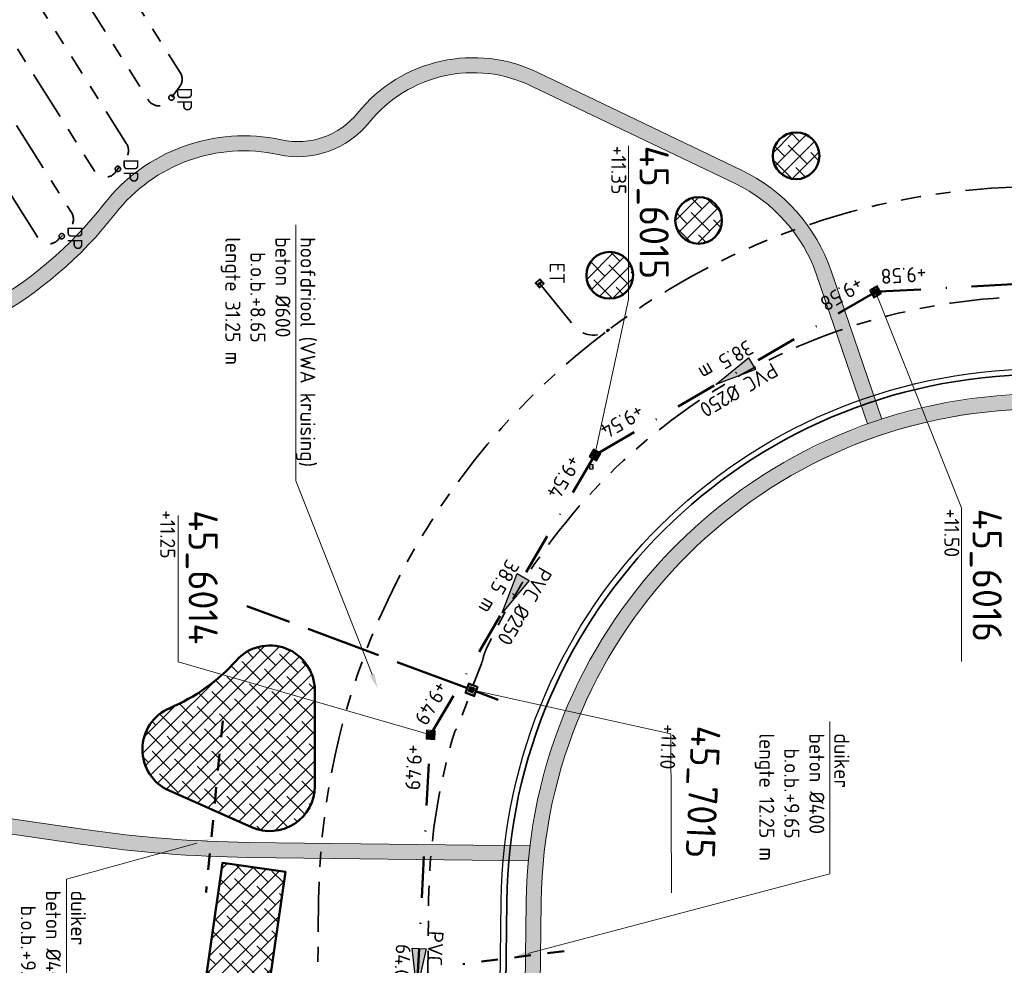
# Model space of a CAD drawing. Header units: metres. Extents: x 232508 to 233531, y 553160 to 554395.
# Tile 20 of 24: x 233249 to 233367, y 554151 to 554264. Entities that reach past the tile are written whole.
import ezdxf
from ezdxf import colors
from ezdxf.entities.mleader import LeaderData, LeaderLine
from ezdxf.enums import TextEntityAlignment as Align
from ezdxf.lldxf.tags import DXFTag
from ezdxf.math import Vec2, Vec3

# ---------------------------------------------------------------- set-up
doc = ezdxf.new("R2010")
doc.units = ezdxf.units.M
for name, pattern in [('NLCS-HIDDEN', [4, 2, -2]), ('RI-DRAINAGE', [19.2, 6, -1.8, 1.8, -1.8, 2.4, -1.8, 1.8, -1.8]), ('RI-HWA_BETON', [11.4, 9, -2.4]), ('RI-VWA_PVC', [11, 5, -3, 0, -3])]:
    doc.linetypes.add(name, pattern=pattern)
doc.layers.get('Defpoints').update_dxf_attribs({"color": 241})
for name, color, linetype, lineweight in [('N-WE-GW-GROND_TEELAARDE-A', 24, 'Continuous', 13), ('N-WE-GW-GRONDWERKLIJN-G', 90, 'Continuous', 50), ('N-WE-KL-ET_LS_VOEDINGSKABEL-G', 190, 'KL-LS-N', 25), ('N-WE-KL-TRACE-A', 253, 'Continuous', 35), ('N-WE-KL-TRACE-G', 7, 'Continuous', 18), ('N-WE-RI-DRAINAGE_DRAIN_PP_125-G', 104, 'RI-DRAINAGE', 35), ('N-WE-RI-DRAINAGE_DRAIN_PP_65-G', 64, 'RI-DRAINAGE', 35), ('N-WE-RI-DRAINAGE_DRAIN_PP_80-G', 82, 'RI-DRAINAGE', 35), ('N-WE-RI-DRAINAGE_LOZINGSPUNT_ET-S', 90, 'Continuous', 35), ('N-WE-RI-DRAINAGE_LOZINGSPUNT_ET-T25', 90, 'Continuous', 25), ('N-WE-RI-DRAINAGE_T-STUK-S', 90, 'Continuous', 35), ('N-WE-RI-HWA_RIOOLPUT_PUTKOP-S', 7, 'Continuous', 18), ('N-WE-RI-VWA_RIOOLPUT_PUTKOP-S', 7, 'Continuous', 18), ('X-XX-AL-REFERENTIE_X_000030163659-G', 7, 'Continuous', 18)]:
    doc.layers.add(name, color=color, linetype=linetype, lineweight=lineweight)
for name, color, linetype, lineweight, true_color in [('N-WE-RI-HWA_PUTNUMMER-S', 150, 'Continuous', 25, 0x007fff), ('N-WE-RI-HWA_RIOOLPUT_INSPECTIEPUT-S', 150, 'Continuous', 25, 0x007fff), ('N-WE-RI-HWA_TRANSPORTLEIDING_BETON_600-G', 150, 'RI-HWA_BETON', 50, 0x007fff), ('N-WE-RI-PERSLEIDING_200-G', 7, 'RI-PERS', 35, 0x5c0fc7), ('N-WE-RI-VWA_PUTNUMMER-S', 20, 'Continuous', 35, 0xff3f00), ('N-WE-RI-VWA_RIOOLPUT-S', 20, 'Continuous', 25, 0xff3f00), ('N-WE-RI-VWA_STROOMRICHTING--S', 20, 'Continuous', 25, 0xff3f00), ('N-WE-RI-VWA_TRANSPORTLEIDING_PVC_250-G', 20, 'RI-VWA_PVC', 50, 0xff3f00), ('N-WE-RI-WH-DUIKER-T', 150, 'Continuous', 13, 0x007fff), ('N-WE-RI-WH-DUIKER_BETON_400-G', 150, 'NLCS-HIDDEN', 50, 0x007fff)]:
    doc.layers.add(name, color=color, linetype=linetype, lineweight=lineweight, true_color=true_color)
doc.styles.add('NLCS-ISO', font='NLCS-ISO.ttf')
doc.styles.add('NLCS-ISO-ANNOTATIEF-T18', font='NLCS-ISO.ttf', dxfattribs={"height": 1.8})
doc.styles.add('NLCS-ISO-ANNOTATIVE-T25', font='NLCS-ISO.ttf', dxfattribs={"height": 2.5})
doc.styles.get("Standard").update_dxf_attribs({"font": 'arial.ttf'})
doc.styles.add('T18', font='NLCS-ISO.ttf', dxfattribs={"height": 1.8})
doc.styles.add('T25', font='NLCS-ISO.ttf', dxfattribs={"height": 2.5})
tags = doc.linetypes.add('KL-LS-N', pattern='A,4,-1,[103,NLCS.shx,S=0.75,R=0,X=0,Y=0],-1,4,-1,["L",Standard,S=1,R=0,X=0,Y=-0.5],-2', length=13).pattern_tags.tags
tags[18] = DXFTag(74, 10)
tags = doc.linetypes.add('RI-PERS', pattern='A,7,-2,["P",Standard,S=1.8,R=0,X=-0.5,Y=-0.9],-2,7,-2,[102,NLCS.shx,S=1,R=180,X=0,Y=0],-2', length=22).pattern_tags.tags
tags[6] = DXFTag(74, 10)

# ---------------------------------------------------------------- blocks, each defined once
blk = doc.blocks.new('*U13')
at = {"ltscale": 0.1}
blk.add_hatch(color=256, dxfattribs=at).paths.add_polyline_path([(2.5, 0), (-2.5, -0.83), (-2.5, 0.83)])
at = {"ltscale": 0.1, "flags": 128}
blk.add_lwpolyline([(2.5, 0), (-2.5, -0.83), (-2.5, 0.83)], close=True, dxfattribs=at)
at = {"ltscale": 0.1, "style": 'NLCS-ISO'}
for tag, p in [('MAT', (-0.5, 0.5)), ('BOBL', (-21.4, -3.24))]:
    blk.add_attdef(tag, text='', height=1.8, dxfattribs=at).set_placement(p, align=Align.BOTTOM_RIGHT)
for tag, p in [('DIA', (0.5, 0.5)), ('BOBR', (29.77, -3.24))]:
    blk.add_attdef(tag, text='', height=1.8, dxfattribs=at).set_placement(p, align=Align.BOTTOM_LEFT)
blk.add_attdef('JVA', text='', height=1.8, dxfattribs=at).set_placement((0, -1), align=Align.TOP_CENTER)
at = {"ltscale": 0.1, "style": 'NLCS-ISO', "flags": 1}
blk.add_attdef('PUTNR-L', text='', height=1.8, dxfattribs=at).set_placement((-0.82, -5.89), align=Align.BOTTOM_RIGHT)
blk.add_attdef('PUTNR-L', text='', height=1.8, dxfattribs=at).set_placement((1.95, -5.77), align=Align.BOTTOM_LEFT)
blk = doc.blocks.new('*U9')
at = {"ltscale": 0.1}
blk.add_hatch(color=256, dxfattribs=at).paths.add_polyline_path([(2.5, 0), (-2.5, -0.83), (-2.5, 0.83)])
at = {"ltscale": 0.1, "flags": 128}
blk.add_lwpolyline([(2.5, 0), (-2.5, -0.83), (-2.5, 0.83)], close=True, dxfattribs=at)
at = {"ltscale": 0.1, "style": 'NLCS-ISO'}
for tag, p in [('MAT', (-0.5, 0.5)), ('BOBL', (-12.59, -3.24))]:
    blk.add_attdef(tag, text='', height=1.8, dxfattribs=at).set_placement(p, align=Align.BOTTOM_RIGHT)
for tag, p in [('DIA', (0.5, 0.5)), ('BOBR', (13.4, -3.24))]:
    blk.add_attdef(tag, text='', height=1.8, dxfattribs=at).set_placement(p, align=Align.BOTTOM_LEFT)
blk.add_attdef('JVA', text='', height=1.8, dxfattribs=at).set_placement((0, -1), align=Align.TOP_CENTER)
at = {"ltscale": 0.1, "style": 'NLCS-ISO', "flags": 1}
blk.add_attdef('PUTNR-L', text='', height=1.8, dxfattribs=at).set_placement((-0.82, -5.89), align=Align.BOTTOM_RIGHT)
blk.add_attdef('PUTNR-L', text='', height=1.8, dxfattribs=at).set_placement((1.95, -5.77), align=Align.BOTTOM_LEFT)
blk = doc.blocks.new('*U10')
at = {"ltscale": 0.1}
blk.add_hatch(color=256, dxfattribs=at).paths.add_polyline_path([(2.5, 0), (-2.5, -0.83), (-2.5, 0.83)])
at = {"ltscale": 0.1, "flags": 128}
blk.add_lwpolyline([(2.5, 0), (-2.5, -0.83), (-2.5, 0.83)], close=True, dxfattribs=at)
at = {"ltscale": 0.1, "style": 'NLCS-ISO'}
for tag, p in [('MAT', (-0.5, 0.5)), ('BOBL', (-13.29, -3.24))]:
    blk.add_attdef(tag, text='', height=1.8, dxfattribs=at).set_placement(p, align=Align.BOTTOM_RIGHT)
for tag, p in [('DIA', (0.5, 0.5)), ('BOBR', (11.67, -3.24))]:
    blk.add_attdef(tag, text='', height=1.8, dxfattribs=at).set_placement(p, align=Align.BOTTOM_LEFT)
blk.add_attdef('JVA', text='', height=1.8, dxfattribs=at).set_placement((0, -1), align=Align.TOP_CENTER)
at = {"ltscale": 0.1, "style": 'NLCS-ISO', "flags": 1}
blk.add_attdef('PUTNR-L', text='', height=1.8, dxfattribs=at).set_placement((-0.82, -5.89), align=Align.BOTTOM_RIGHT)
blk.add_attdef('PUTNR-L', text='', height=1.8, dxfattribs=at).set_placement((1.95, -5.77), align=Align.BOTTOM_LEFT)
blk = doc.blocks.new('*U118')
at = {"layer": 'Defpoints'}
blk.add_lwpolyline([(-0.24, -0.24), (0.21, -0.24), (0.21, 0.21), (-0.24, 0.21)], close=True, dxfattribs=at)
at = {"color": 0, "linetype": 'ByBlock', "lineweight": -2}
for tag, p, height, style in [('PUNTNUMMER', (0.85, 1.24), 2.5, 'T25'), ('AFMETINGEN', (0.85, -1.26), 1.8, 'T18'), ('PUTDEKSELHOOGTE', (0.85, -3.76), 1.8, 'T18'), ('BIJZONDERHEDEN', (0.85, -6.26), 1.8, 'T18')]:
    blk.add_attdef(tag, p, '', height=height, dxfattribs=dict(at, style=style))
at = {"layer": 'Defpoints', "style": 'NLCS-ISO'}
blk.add_text('r', height=0.3, dxfattribs=at).set_placement((-0.01, 0.04), align=Align.MIDDLE_CENTER)
blk = doc.blocks.new('*U80')
blk.add_wipeout([(-0.31, -0.31), (0.3, -0.31), (0.3, 0.3), (-0.31, 0.3)])
at = {"lineweight": 5}
h = blk.add_hatch(dxfattribs=at)
h.set_pattern_fill('ANGLE', color=8, scale=0.0075, style=0)
h.set_pattern_definition([(0, (0, 0), (0, 0.0523875), [0.0381, -0.0142875]), (90, (0, 0), (-0.0523875, 3e-18), [0.0381, -0.0142875])])
h.paths.add_polyline_path([(-0.31, -0.31), (0.3, -0.31), (0.3, 0.3), (-0.31, 0.3)])
at = {"lineweight": 13}
blk.add_lwpolyline([(-0.31, -0.31), (0.3, -0.31), (0.3, 0.3), (-0.31, 0.3)], close=True, dxfattribs=at)
blk.add_circle((0, 0), 0.285, dxfattribs=at)
blk = doc.blocks.new('*U51')
for points in [[(-0.62, -0.62), (0.62, -0.62), (0.62, 0.62), (-0.62, 0.62)], [(-0.5, -0.5), (0.5, -0.5), (0.5, 0.5), (-0.5, 0.5)]]:
    blk.add_lwpolyline(points, close=True)
blk = doc.blocks.new('Eidbuis Taludbescherming')
for points in [[(-0.19, -0.38), (0.19, -0.38), (0.19, 0), (-0.19, 0)], [(-0.13, -0.36), (0.13, -0.36), (0.13, 0), (-0.13, 0)]]:
    blk.add_lwpolyline(points, close=True)
blk.add_circle((0, -0.19), 0.055)
blk = doc.blocks.new('*U68')
for points in [[(-0.36, -0.64), (0.64, -0.36), (0.36, 0.64), (-0.64, 0.36)], [(-0.28, -0.49), (0.49, -0.28), (0.28, 0.49), (-0.49, 0.28)]]:
    blk.add_lwpolyline(points, close=True)
blk = doc.blocks.new('*U69')
for points in [[(-0.61, -0.4), (0.4, -0.61), (0.61, 0.4), (-0.4, 0.61)], [(-0.47, -0.31), (0.31, -0.47), (0.47, 0.31), (-0.31, 0.47)]]:
    blk.add_lwpolyline(points, close=True)
blk = doc.blocks.new('*U70')
for points in [[(-0.73, -0.05), (0.05, -0.73), (0.73, 0.05), (-0.05, 0.73)], [(-0.56, -0.04), (0.04, -0.56), (0.56, 0.04), (-0.04, 0.56)]]:
    blk.add_lwpolyline(points, close=True)
blk = doc.blocks.new('*U92')
blk.add_wipeout([(0.3, 0.31), (-0.31, 0.3), (-0.3, -0.31), (0.31, -0.3)])
at = {"lineweight": 5}
h = blk.add_hatch(dxfattribs=at)
h.set_pattern_fill('ANGLE', color=8, scale=0.0075, angle=-178.3664, style=0)
h.set_pattern_definition([(181.634, (0, 0), (0.0014935, -0.052366), [0.0381, -0.0142875]), (271.634, (0, 0), (0.052366, 0.0014935), [0.0381, -0.0142875])])
h.paths.add_polyline_path([(0.3, 0.31), (-0.31, 0.3), (-0.3, -0.31), (0.31, -0.3)])
at = {"lineweight": 13}
blk.add_lwpolyline([(0.3, 0.31), (-0.31, 0.3), (-0.3, -0.31), (0.31, -0.3)], close=True, dxfattribs=at)
blk.add_circle((0, 0), 0.285, dxfattribs=at)
blk = doc.blocks.new('*U101')
at = {"ltscale": 0.1}
blk.add_hatch(color=256, dxfattribs=at).paths.add_polyline_path([(2.5, 0), (-2.5, -0.83), (-2.5, 0.83)])
at = {"ltscale": 0.1, "flags": 128}
blk.add_lwpolyline([(2.5, 0), (-2.5, -0.83), (-2.5, 0.83)], close=True, dxfattribs=at)
at = {"ltscale": 0.1, "style": 'NLCS-ISO'}
for tag, p in [('BOBL', (-19.78, 0)), ('MAT', (-0.5, 0.5))]:
    blk.add_attdef(tag, text='', height=1.8, dxfattribs=at).set_placement(p, align=Align.BOTTOM_RIGHT)
for tag, p in [('DIA', (0.5, 0.5)), ('BOBR', (21.96, -3.24))]:
    blk.add_attdef(tag, text='', height=1.8, dxfattribs=at).set_placement(p, align=Align.BOTTOM_LEFT)
blk.add_attdef('JVA', text='', height=1.8, dxfattribs=at).set_placement((0, -1), align=Align.TOP_CENTER)
at = {"ltscale": 0.1, "style": 'NLCS-ISO', "flags": 1}
blk.add_attdef('PUTNR-L', text='', height=1.8, dxfattribs=at).set_placement((-0.82, -5.89), align=Align.BOTTOM_RIGHT)
blk.add_attdef('PUTNR-L', text='', height=1.8, dxfattribs=at).set_placement((1.95, -5.77), align=Align.BOTTOM_LEFT)
blk = doc.blocks.new('T-stuk')
at = {"flags": 128}
blk.add_lwpolyline([(-0.04, 0.12), (-0.04, -0.2), (0.04, -0.2), (0.04, -0.1), (0.08, -0.13), (0.13, -0.08), (0.04, 0.02), (0.04, 0.12)], close=True, dxfattribs=at)
blk = doc.blocks.new('Drainagedoorspuitput')
blk.add_circle((0, 0), 0.315)

msp = doc.modelspace()

# ---------------------------------------------------------------- hatches: boundary and pattern name
at = {"layer": 'N-WE-GW-GROND_TEELAARDE-A'}
h = msp.add_hatch(dxfattribs=at)
h.set_pattern_fill('ANSI38', color=256, scale=0.4)
edge = h.paths.add_edge_path()
edge.add_arc((233341.66, 554248), 2.8, 0, 360)
h = msp.add_hatch(dxfattribs=at)
h.set_pattern_fill('ANSI38', color=256, scale=0.4)
edge = h.paths.add_edge_path()
edge.add_arc((233329.97, 554240.25), 2.8, 0, 360)
h = msp.add_hatch(dxfattribs=at)
h.set_pattern_fill('ANSI38', color=256, scale=0.4)
edge = h.paths.add_edge_path()
edge.add_arc((233319.3, 554233.66), 2.8, 0, 360)

# ---------------------------------------------------------------- linework, layer by layer
at = {"layer": 'N-WE-GW-GRONDWERKLIJN-G'}
for centre in [(233341.66, 554248, -12.56), (233329.97, 554240.25, -12.56), (233319.3, 554233.66)]:
    msp.add_circle(centre, 2.8, dxfattribs=at)
at = {"layer": 'N-WE-KL-ET_LS_VOEDINGSKABEL-G', "flags": 128}
msp.add_lwpolyline([(233254, 553766.21), (233257.19, 553776.79, -0.406202), (233264.51, 553780.84), (233284.49, 553775.41, 0.414789), (233288.17, 553777.52, 0.062873), (233302.47, 553880.31), (233305.24, 554100.12, -0.004697), (233305.59, 554115.91, 0.004697), (233305.94, 554132.05), (233306.28, 554158.53, -0.408028), (233370.42, 554222.41), (233385.65, 554222.54, 0.128877), (233391.62, 554224.16), (233403.19, 554230.81, 0.270742), (233403.89, 554232.04), (233403.77, 554245.52, -0.22947), (233408.11, 554254.66), (233414.66, 554259.93, 0.185461), (233420.22, 554269.48), (233422.3, 554283.46, 0.038405), (233423.04, 554293.78), (233422.95, 554309.67)], format="xyb", dxfattribs=at)
at = {"layer": 'N-WE-RI-DRAINAGE_DRAIN_PP_65-G', "flags": 128}
for points in [[(233238.38, 554285.26), (233236.61, 554285.95, 0.007263), (233235.22, 554286.46, 0.712087), (233233.45, 554284.25), (233257.52, 554246.13, 0.524896), (233259.99, 554246.03), (233261.27, 554247.74, 0.311564), (233261.34, 554249.44), (233239.1, 554284.66, 0.160705)], [(233254.04, 554279.18), (233250.91, 554280.4, 0.72309), (233249.1, 554278.2), (233263.95, 554254.68, 0.524896), (233266.42, 554254.58), (233267.7, 554256.29, 0.311564), (233267.77, 554257.99), (233254.77, 554278.58, 0.160705)]]:
    msp.add_lwpolyline(points, format="xyb", close=True, dxfattribs=at)
at = {"layer": 'N-WE-RI-PERSLEIDING_200-G', "ltscale": 0.75, "flags": 128}
msp.add_lwpolyline([(233254.64, 553766.02), (233257.65, 553775.96, -0.406202), (233264.97, 553780.02), (233284.96, 553774.58, 0.414308), (233288.65, 553776.68, 0.063285), (233303.14, 553880.3), (233305.92, 554100.11, -0.004697), (233306.26, 554115.88, 0.004697), (233306.62, 554132.04), (233306.95, 554158.52, -0.408028), (233370.42, 554221.73), (233385.36, 554221.86, 0.129004), (233392.21, 554223.72), (233403.49, 554230.2, 0.270742), (233404.49, 554231.95), (233404.39, 554244.07, -0.22947), (233409.61, 554255.1), (233415.65, 554259.95, 0.188621), (233420.72, 554268.8), (233422.89, 554283.38, 0.038405), (233423.64, 554293.78), (233423.55, 554309.67)], format="xyb", dxfattribs=at)
at = {"layer": 'N-WE-RI-VWA_TRANSPORTLEIDING_PVC_250-G'}
for p, q in [((233317.92, 554212.33), (233350.85, 554231.49)), ((233298.02, 554178.9), (233317.32, 554211.76)), ((233294.39, 554114.61), (233297.77, 554178.11))]:
    msp.add_line(p, q, dxfattribs=at)
at = {"layer": 'N-WE-RI-WH-DUIKER_BETON_400-G', "flags": 128}
msp.add_lwpolyline([(233272.88, 554180.22), (233270.87, 554159.61)], dxfattribs=at)

# ---------------------------------------------------------------- block references
at = {"layer": 'N-WE-RI-DRAINAGE_DRAIN_PP_125-G'}
for p in [(233266.72, 554254.98), (233260.29, 554246.43), (233253.56, 554238.35)]:
    msp.add_blockref('Drainagedoorspuitput', p, dxfattribs=at)
at = {"layer": 'N-WE-RI-DRAINAGE_LOZINGSPUNT_ET-S', "xscale": 1.999999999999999, "yscale": 1.999999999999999, "zscale": 1.999999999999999, "rotation": 223.1266129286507}
msp.add_blockref('Eidbuis Taludbescherming', (233311.16, 554232.41), dxfattribs=at)
at = {"layer": 'N-WE-RI-DRAINAGE_T-STUK-S', "xscale": -1, "rotation": 306.7249954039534}
msp.add_blockref('T-stuk', (233319.14, 554227.09), dxfattribs=at)
at = {"layer": 'N-WE-RI-HWA_RIOOLPUT_INSPECTIEPUT-S', "extrusion": (-0.00042839, -0.001149, 0.999999), "rotation": 249.5527915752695}
msp.add_blockref('*U51', (233302.69, 554183.45, -736.71), dxfattribs=at)
at = {"layer": 'N-WE-RI-VWA_PUTNUMMER-S'}
ref = msp.add_blockref('*U118', (233317.1, 554210.66), dxfattribs=dict(at, rotation=270))
ref.add_attrib('PUNTNUMMER', '45_6015', (233322.88, 554249.21), dxfattribs={"layer": '0', "color": 0, "linetype": 'ByBlock', "lineweight": -2, "height": 3.5, "rotation": 270, "style": 'NLCS-ISO'})
ref.add_attrib('PUTDEKSELHOOGTE', '+11.35', (233319.48, 554249.21), dxfattribs={"layer": '0', "color": 0, "linetype": 'ByBlock', "lineweight": -2, "height": 1.8, "rotation": 270, "style": 'NLCS-ISO'})
ref = msp.add_blockref('*U118', (233351.2, 554231.68), dxfattribs=dict(at, rotation=270))
ref.add_attrib('PUNTNUMMER', '45_6016', (233362.84, 554205.66), dxfattribs={"layer": '0', "color": 0, "linetype": 'ByBlock', "lineweight": -2, "height": 3.5, "rotation": 270, "style": 'NLCS-ISO'})
ref.add_attrib('PUTDEKSELHOOGTE', '+11.50', (233359.44, 554205.66), dxfattribs={"layer": '0', "color": 0, "linetype": 'ByBlock', "lineweight": -2, "height": 1.8, "rotation": 270, "style": 'NLCS-ISO'})
ref = msp.add_blockref('*U118', (233297.81, 554178.51), dxfattribs=dict(at, rotation=270))
ref.add_attrib('PUNTNUMMER', '45_6014', (233268.77, 554205.48), dxfattribs={"layer": '0', "color": 0, "linetype": 'ByBlock', "lineweight": -2, "height": 3.5, "rotation": 270, "style": 'NLCS-ISO'})
ref.add_attrib('PUTDEKSELHOOGTE', '+11.25', (233265.37, 554205.48), dxfattribs={"layer": '0', "color": 0, "linetype": 'ByBlock', "lineweight": -2, "height": 1.8, "rotation": 270, "style": 'NLCS-ISO'})
at = {"layer": 'N-WE-RI-VWA_STROOMRICHTING--S'}
for name, p, rotation, values in [('*U10', (233334.2, 554221.8), 210.1870915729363, {'MAT': 'PVC', 'DIA': '%%C250', 'BOBL': '+9.58', 'BOBR': '+9.54', 'JVA': '38.5 m'}), ('*U9', (233307.65, 554195.31), 239.5807534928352, {'MAT': 'PVC', 'DIA': '%%C250', 'BOBL': '+9.54', 'BOBR': '+9.49', 'JVA': '38.5 m'}), ('*U13', (233296.3, 554150.4), 266.9488399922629, {'MAT': 'PVC', 'DIA': '%%C250', 'BOBL': '+9.49', 'BOBR': '+9.40', 'JVA': '64.0m'})]:
    msp.add_blockref(name, p, dxfattribs=dict(at, rotation=rotation)).add_auto_attribs(values)

# ---------------------------------------------------------------- texts
at = {"layer": 'N-WE-RI-DRAINAGE_LOZINGSPUNT_ET-T25', "style": 'NLCS-ISO-ANNOTATIVE-T25'}
for s, p in [('DP', (233266.85, 554254.76)), ('DP', (233260.42, 554246.21)), ('ET', (233311.55, 554233.91))]:
    msp.add_text(s, height=1.8, rotation=270, dxfattribs=at).set_placement(p, align=Align.BOTTOM_CENTER)

# ---------------------------------------------------------------- next in the draw order: block references
at = {"layer": 'N-WE-RI-VWA_RIOOLPUT_PUTKOP-S'}
for p, rotation in [((233351.2, 554231.68), 105.4902606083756), ((233317.53, 554212.1), 134.883922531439), ((233297.81, 554178.51), 164.2775844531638)]:
    msp.add_blockref('*U80', p, dxfattribs=dict(at, rotation=rotation))

# ---------------------------------------------------------------- next in the draw order: leaders
at = {"layer": 'N-WE-RI-WH-DUIKER-T', "linetype": 'Continuous'}
ml = msp.add_multileader_mtext('Standard', dxfattribs=at)
ml.set_content('hoofdriool (VWA kruising)\\Pbeton %%C600\\P\\pxi-3,l4,t4;b.o.b.^I+8.65\\P\\pi0,l0,tz;lengte 31.25 m', color=256, style='NLCS-ISO-ANNOTATIEF-T18')
ml.set_leader_properties(color=256, linetype='ByLayer', lineweight=13)
ml.build(insert=Vec2(0, 0))
ml.multileader.update_dxf_attribs({"text_left_attachment_type": 6, "text_right_attachment_type": 6, "dogleg_length": 1, "arrow_head_size": 1.8})
ctx = ml.context
ctx.base_point, ctx.char_height, ctx.arrow_head_size, ctx.landing_gap_size, ctx.plane_origin, ctx.plane_x_axis, ctx.plane_y_axis = Vec3(233281.65, 554238.6), 1.8, 1.8, 0.36, Vec3(233295.57, 554147.86), Vec3(0, -1), Vec3(1, 0)
ctx.left_attachment, ctx.right_attachment = 6, 6
notes = []
notes.append((ctx, [(1, (1, 1, 0), (233281.65, 554208.98), (0, 1), 1, [(2, [(233291.45, 554184.1)], 0, [])])]))
ctx.mtext.insert, ctx.mtext.text_direction, ctx.mtext.rotation, ctx.mtext.flow_direction = Vec3(233283.99, 554238.24), Vec3(0, -1), 4.712389, 5
ctx.mtext.has_bg_fill, ctx.mtext.bg_color, ctx.mtext.bg_scale_factor, ctx.mtext.bg_transparency, ctx.mtext.use_window_bg_color = 1, -1027028792, 1.5, 0, 1
ml = msp.add_multileader_mtext('Standard', dxfattribs=at)
ml.set_content('duiker\\Pbeton %%C400\\P\\pxi-3,l4,t4;b.o.b.^I+9.65\\P\\pi0,l0,tz;lengte 12.25 m', color=256, style='NLCS-ISO-ANNOTATIEF-T18')
ml.set_leader_properties(color=256, linetype='ByLayer', lineweight=13)
ml.build(insert=Vec2(0, 0))
ml.multileader.update_dxf_attribs({"text_left_attachment_type": 6, "text_right_attachment_type": 6, "dogleg_length": 1, "arrow_head_size": 1.8})
ctx = ml.context
ctx.base_point, ctx.char_height, ctx.arrow_head_size, ctx.landing_gap_size, ctx.plane_origin, ctx.plane_x_axis, ctx.plane_y_axis = Vec3(233345.71, 554179.06), 1.8, 1.8, 0.36, Vec3(233295.57, 554125.88), Vec3(0, -1), Vec3(1, 0)
ctx.left_attachment, ctx.right_attachment = 6, 6
notes.append((ctx, [(1, (1, 1, 0), (233345.71, 554161.86), (0, 1), 1, [(2, [(233307.75, 554151.81)], 0, [])])]))
ctx.mtext.insert, ctx.mtext.text_direction, ctx.mtext.rotation, ctx.mtext.flow_direction = Vec3(233348.05, 554178.7), Vec3(0, -1), 4.712389, 5
ctx.mtext.has_bg_fill, ctx.mtext.bg_color, ctx.mtext.bg_scale_factor, ctx.mtext.bg_transparency, ctx.mtext.use_window_bg_color = 1, -1027028792, 1.5, 0, 1
for ctx, leaders in notes:
    for number, flags, end, landing, length, lines in leaders:
        leader = LeaderData()
        leader.index, (leader.has_last_leader_line, leader.has_dogleg_vector, leader.attachment_direction) = number, flags
        leader.last_leader_point, leader.dogleg_vector, leader.dogleg_length = Vec3(end), Vec3(landing), length
        for number, points, colour, breaks in lines:
            line = LeaderLine()
            line.index, line.vertices, line.color, line.breaks = number, Vec3.list(points), colors.encode_raw_color(colour), breaks
            leader.lines.append(line)
        ctx.leaders.append(leader)

# ---------------------------------------------------------------- next in the draw order: hatches: boundary and pattern name
at = {"layer": 'N-WE-GW-GROND_TEELAARDE-A'}
h = msp.add_hatch(dxfattribs=at)
h.set_pattern_fill('ANSI38', color=256, scale=0.4)
edge = h.paths.add_edge_path()
edge.add_arc((233257.7, 554202.5), 22.55, 293.024, 318.0538)
edge.add_arc((233278.52, 554183.85), 5.4, 0.0397, 138.5873, ccw=False)
edge.add_line((233283.92, 554183.85), (233283.93, 554172.38))
edge.add_arc((233278.53, 554172.38), 5.4, -113.9219, 0.0397, ccw=False)
edge.add_line((233276.34, 554167.44), (233266.44, 554171.83))
edge.add_arc((233268.63, 554176.77), 5.4, 113.0247, 246.0781, ccw=False)

# ---------------------------------------------------------------- next in the draw order: linework, layer by layer
at = {"layer": 'N-WE-GW-GRONDWERKLIJN-G', "flags": 128}
msp.add_lwpolyline([(233266.52, 554181.74, 0.109649), (233274.48, 554187.42, -0.690805), (233283.92, 554183.85), (233283.93, 554172.38, -0.542739), (233276.34, 554167.44), (233266.44, 554171.83, -0.655962), (233266.52, 554181.74)], format="xyb", dxfattribs=at)
at = {"layer": 'N-WE-KL-TRACE-A', "transparency": 33554687, "const_width": 1.8, "flags": 128}
msp.add_lwpolyline([(233109.74, 553230.87, -0.018757), (233119.62, 553266.96, 0.010001), (233125.25, 553286.2, -0.006807), (233135.58, 553322.35), (233138.04, 553330.46, -0.014934), (233164.61, 553408.55), (233189.36, 553474.74, 0.006941), (233193.28, 553485.69), (233220.62, 553565.48), (233269.03, 553706.79), (233283.79, 553749.89, 0.036782), (233299.41, 553809.43, 0.042621), (233306.37, 553880.37), (233307.46, 553966.72), (233309.14, 554100.07, -0.004697), (233309.49, 554115.78, 0.004697), (233309.84, 554132), (233310.18, 554158.48, -0.408028), (233370.45, 554218.51), (233385.68, 554218.64, 0.129), (233393.57, 554220.78), (233398.97, 554223.89)], format="xyb", dxfattribs=at)
at = {"layer": 'N-WE-KL-TRACE-G', "flags": 128}
msp.add_lwpolyline([(233307.27, 553880.36), (233307.87, 553928.71), (233329.73, 553928.69), (233329.74, 553930.49), (233307.89, 553930.51), (233310.04, 554100.06, -0.004697), (233310.39, 554115.76, 0.004697), (233310.74, 554131.99), (233311.08, 554158.47, -0.408028), (233370.46, 554217.61), (233385.69, 554217.74, 0.129009), (233394.01, 554220), (233399.56, 554223.19, 0.072492), (233401.98, 554221.22), (233412.09, 554215.2, -0.082455), (233413.35, 554214.14), (233413.87, 554213.53), (233418.87, 554217.8), (233423.43, 554217.83)], format="xyb", dxfattribs=at)
at = {"layer": 'N-WE-RI-DRAINAGE_DRAIN_PP_65-G', "flags": 128}
msp.add_lwpolyline([(233223.82, 554289.09, 0.012681), (233221.24, 554289.31, 0.611203), (233219.88, 554287.01), (233250.74, 554238.14, 0.473132), (233253.04, 554237.85, 0.011515), (233254.54, 554239.34, 0.344717), (233254.73, 554241.18), (233224.92, 554288.4, 0.22793)], format="xyb", close=True, dxfattribs=at)
at = {"layer": 'N-WE-RI-DRAINAGE_DRAIN_PP_80-G', "flags": 128}
for points in [[(233422.06, 554254.67, -0.047112), (233420.46, 554253.24, 0.064619), (233416.99, 554249.94, -0.223867), (233405.93, 554244.61), (233370.23, 554244.31, 0.159616), (233319.14, 554227.09, -0.404439), (233315, 554227.61), (233310.9, 554232.69)], [(233302.93, 554184.51), (233303.91, 554187.06, 0.037402), (233304.13, 554187.77, -0.05441), (233304.48, 554188.8, -0.284662), (233369.2, 554231.09)], [(233299.26, 554109.82), (233298.72, 554109.83, -0.414905), (233296.77, 554111.88, -0.001265), (233296.89, 554116.18), (233297.14, 554125.77), (233297.24, 554132.16), (233297.58, 554158.64, -0.06849), (233300.56, 554178.43, -0.060996), (233301.04, 554179.54, 0.046424), (233301.43, 554180.38), (233302.5, 554183.35)]]:
    msp.add_lwpolyline(points, format="xyb", dxfattribs=at)
at = {"layer": 'N-WE-RI-HWA_PUTNUMMER-S', "lineweight": 13, "flags": 128}
msp.add_lwpolyline([(233302.71, 554183.93), (233326.63, 554178.63), (233326.73, 554159.57)], dxfattribs=at)
at = {"layer": 'N-WE-RI-HWA_TRANSPORTLEIDING_BETON_600-G', "flags": 128}
msp.add_lwpolyline([(233302.24, 554184.11), (233275.78, 554193.97)], dxfattribs=at)
at = {"layer": 'N-WE-RI-VWA_PUTNUMMER-S', "lineweight": 13, "flags": 128}
for points in [[(233317.53, 554212.1), (233321.56, 554230.77), (233321.56, 554249.21)], [(233351.2, 554231.68), (233361.51, 554205.76), (233361.51, 554187.32)], [(233297.81, 554178.51), (233267.52, 554187.28), (233267.52, 554204.84)]]:
    msp.add_lwpolyline(points, dxfattribs=at)
at = {"layer": 'N-WE-RI-VWA_TRANSPORTLEIDING_PVC_250-G'}
msp.add_line((233351.64, 554231.7), (233407.07, 554234.75), dxfattribs=at)
at = {"layer": 'N-WE-RI-WH-DUIKER_BETON_400-G', "flags": 128}
msp.add_lwpolyline([(233313.82, 554152.57), (233301.68, 554151.02)], dxfattribs=at)
at = {"layer": 'X-XX-AL-REFERENTIE_X_000030163659-G', "color": 241, "transparency": 33554636, "const_width": 1.8, "flags": 128}
msp.add_lwpolyline([(233351.08, 554216.11), (233345.02, 554233.89, 0.201659), (233334.73, 554245.48), (233310.38, 554257.14, 0.3511), (233289.75, 554252.57, -0.28426), (233279.73, 554249.03, 0.288463), (233259.3, 554241.63, -0.204877), (233226.19, 554223.33), (233220.04, 554222.71, -0.212057), (233182.94, 554234.89), (233154.36, 554260.73)], format="xyb", dxfattribs=at)
at = {"layer": 'X-XX-AL-REFERENTIE_X_000030163659-G', "color": 241, "lineweight": 13, "flags": 128}
msp.add_lwpolyline([(233351.93, 554216.4), (233345.87, 554234.18, 0.201659), (233335.11, 554246.29), (233310.77, 554257.95, 0.3511), (233289.05, 554253.13, -0.28426), (233279.92, 554249.91, 0.288463), (233258.59, 554242.18, -0.204877), (233226.09, 554224.23), (233219.95, 554223.61, -0.212057), (233183.54, 554235.56), (233154.97, 554261.4), (233153.76, 554260.07), (233182.34, 554234.22, 0.212057), (233220.13, 554221.82), (233226.28, 554222.44, 0.204877), (233260.01, 554241.08, -0.288463), (233279.54, 554248.15, 0.28426), (233290.45, 554252, -0.3511), (233309.98, 554256.33), (233334.34, 554244.67, -0.201659), (233344.17, 554233.6), (233350.23, 554215.82)], format="xyb", dxfattribs=at)

# ---------------------------------------------------------------- next in the draw order: block references
at = {"layer": 'N-WE-RI-VWA_RIOOLPUT-S', "extrusion": (-0.001904, -0.000932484, 0.999998), "rotation": 251.0894594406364}
for name, p in [('*U70', (233350.77, 554231.02, -961.19)), ('*U69', (233317.11, 554211.44, -961.11)), ('*U68', (233297.39, 554177.86, -961.04))]:
    msp.add_blockref(name, p, dxfattribs=at)
at = {"layer": 'N-WE-RI-VWA_STROOMRICHTING--S', "rotation": 183.1491407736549}
msp.add_blockref('*U101', (233379.32, 554233.23), dxfattribs=at).add_auto_attribs({'MAT': 'PVC', 'DIA': '%%C250', 'BOBL': '+9.65', 'BOBR': '+9.58', 'JVA': '55.5 m'})

# ---------------------------------------------------------------- next in the draw order: texts
at = {"layer": 'N-WE-RI-DRAINAGE_LOZINGSPUNT_ET-T25', "style": 'NLCS-ISO-ANNOTATIVE-T25'}
msp.add_text('DP', height=1.8, rotation=270, dxfattribs=at).set_placement((233253.7, 554238.13), align=Align.BOTTOM_CENTER)

# ---------------------------------------------------------------- next in the draw order: block references
at = {"layer": 'N-WE-RI-HWA_RIOOLPUT_PUTKOP-S', "rotation": 157.9191855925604}
msp.add_blockref('*U92', (233302.71, 554183.93), dxfattribs=at)

# ---------------------------------------------------------------- next in the draw order: linework, layer by layer
at = {"layer": 'N-WE-KL-TRACE-G', "flags": 128}
msp.add_lwpolyline([(233370.44, 554219.41, 0.408028), (233309.28, 554158.49), (233309.11, 554145.28), (233285.14, 554142.42, 0.358173), (233274.24, 554130.01), (233273.98, 554122.03, -0.069762), (233263.46, 554120.69), (233259.37, 554120.75), (233259.35, 554118.95), (233263.77, 554118.89, 0.076018), (233275.74, 554120.67), (233276.04, 554129.95, -0.359294), (233285.47, 554140.64), (233309.09, 554143.46), (233308.94, 554132.01, -0.004697), (233308.59, 554115.81, 0.004697), (233308.24, 554100.08), (233306.59, 553969.07)], format="xyb", dxfattribs=at)
at = {"layer": 'N-WE-RI-DRAINAGE_DRAIN_PP_80-G', "flags": 128}
msp.add_lwpolyline([(233271.33, 554149.4), (233281.98, 554147.88, 0.452546), (233284.27, 554149.84), (233284.38, 554158.78, -0.233164), (233319.14, 554227.09)], format="xyb", dxfattribs=at)
at = {"layer": 'N-WE-RI-HWA_TRANSPORTLEIDING_BETON_600-G', "flags": 128}
msp.add_lwpolyline([(233303.29, 554183.71), (233305.92, 554182.74)], dxfattribs=at)

# ---------------------------------------------------------------- next in the draw order: block references
at = {"layer": 'N-WE-RI-HWA_PUTNUMMER-S', "extrusion": (-0.000402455, -0.001159, 0.999999)}
ref = msp.add_blockref('*U118', (233302.7, 554183.46, -736.01), dxfattribs=dict(at, rotation=267.4139280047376))
ref.add_attrib('PUNTNUMMER', '45_7015', (233329.1, 554179.2, -736.01), dxfattribs={"layer": '0', "color": 0, "linetype": 'ByBlock', "lineweight": -2, "extrusion": (-0.000402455, -0.001159, 0.999999), "height": 3.5, "rotation": 267.4139, "style": 'NLCS-ISO'})
ref.add_attrib('PUTDEKSELHOOGTE', '+11.10', (233325.55, 554179.36, -736.01), dxfattribs={"layer": '0', "color": 0, "linetype": 'ByBlock', "lineweight": -2, "extrusion": (-0.000402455, -0.001159, 0.999999), "height": 1.8, "rotation": 267.4139, "style": 'NLCS-ISO'})

# ---------------------------------------------------------------- next in the draw order: leaders
at = {"layer": 'N-WE-RI-WH-DUIKER-T', "linetype": 'Continuous'}
ml = msp.add_multileader_mtext('Standard', dxfattribs=at)
ml.set_content('duiker\\Pbeton %%C400\\P\\pxi-3,l4,t4;b.o.b.^I+9.40\\P\\pi0,l0,tz;lengte 21.0 m', color=256, style='NLCS-ISO-ANNOTATIEF-T18')
ml.set_leader_properties(color=256, linetype='ByLayer', lineweight=13)
ml.build(insert=Vec2(0, 0))
ml.multileader.update_dxf_attribs({"text_left_attachment_type": 6, "text_right_attachment_type": 6, "dogleg_length": 1, "arrow_head_size": 1.8})
ctx = ml.context
ctx.base_point, ctx.char_height, ctx.arrow_head_size, ctx.landing_gap_size, ctx.plane_origin, ctx.plane_x_axis, ctx.plane_y_axis = Vec3(233254.11, 554160.19), 1.8, 1.8, 0.36, Vec3(233215.85, 554125.88), Vec3(0, -1), Vec3(1, 0)
ctx.left_attachment, ctx.right_attachment = 6, 6
notes = []
notes.append((ctx, [(0, (1, 1, 0), (233254.11, 554161.19), (0, -1), 1, [(2, [(233271.49, 554166.02)], 0, [])])]))
ctx.mtext.insert, ctx.mtext.text_direction, ctx.mtext.rotation, ctx.mtext.flow_direction = Vec3(233256.45, 554159.83), Vec3(0, -1), 4.712389, 5
ctx.mtext.has_bg_fill, ctx.mtext.bg_color, ctx.mtext.bg_scale_factor, ctx.mtext.bg_transparency, ctx.mtext.use_window_bg_color = 1, -1027028792, 1.5, 0, 1
for ctx, leaders in notes:
    for number, flags, end, landing, length, lines in leaders:
        leader = LeaderData()
        leader.index, (leader.has_last_leader_line, leader.has_dogleg_vector, leader.attachment_direction) = number, flags
        leader.last_leader_point, leader.dogleg_vector, leader.dogleg_length = Vec3(end), Vec3(landing), length
        for number, points, colour, breaks in lines:
            line = LeaderLine()
            line.index, line.vertices, line.color, line.breaks = number, Vec3.list(points), colors.encode_raw_color(colour), breaks
            leader.lines.append(line)
        ctx.leaders.append(leader)

# ---------------------------------------------------------------- next in the draw order: hatches: boundary and pattern name
at = {"layer": 'N-WE-GW-GROND_TEELAARDE-A'}
h = msp.add_hatch(dxfattribs=at)
h.set_pattern_fill('ANSI38', color=256, scale=0.4)
edge = h.paths.add_edge_path()
edge.add_line((233272.35, 554141.23), (233269.78, 554141.7))
edge.add_line((233269.78, 554141.7), (233272.86, 554163.18))
edge.add_line((233272.86, 554163.18), (233280.39, 554162.1))
edge.add_line((233280.39, 554162.1), (233278.01, 554145.47))
edge.add_arc((233273.06, 554146.18), 5, 261.8484, 351.8484, ccw=False)

# ---------------------------------------------------------------- next in the draw order: linework, layer by layer
at = {"layer": 'N-WE-GW-GRONDWERKLIJN-G', "flags": 128}
msp.add_lwpolyline([(233272.35, 554141.23), (233269.78, 554141.7), (233272.86, 554163.18), (233280.39, 554162.1), (233278.01, 554145.47, -0.414214)], format="xyb", close=True, dxfattribs=at)
at = {"layer": 'X-XX-AL-REFERENTIE_X_000030163659-G', "color": 151, "transparency": 33554636, "const_width": 1.8, "flags": 128}
msp.add_lwpolyline([(233142.85, 554194.61, 0.098938), (233199.36, 554174.53), (233256.23, 554166.26, 0.032925), (233275.9, 554164.72), (233309.72, 554164.29)], format="xyb", dxfattribs=at)
at = {"layer": 'X-XX-AL-REFERENTIE_X_000030163659-G', "color": 151, "lineweight": 13, "flags": 128}
msp.add_lwpolyline([(233309.73, 554165.19), (233275.92, 554165.62, -0.032925), (233256.36, 554167.16), (233199.48, 554175.42, -0.098938), (233143.32, 554195.38), (233142.39, 554193.84, 0.098938), (233199.23, 554173.64), (233256.1, 554165.37, 0.032925), (233275.89, 554163.82), (233309.53, 554163.39)], format="xyb", dxfattribs=at)

doc.saveas('drawing.dxf')
